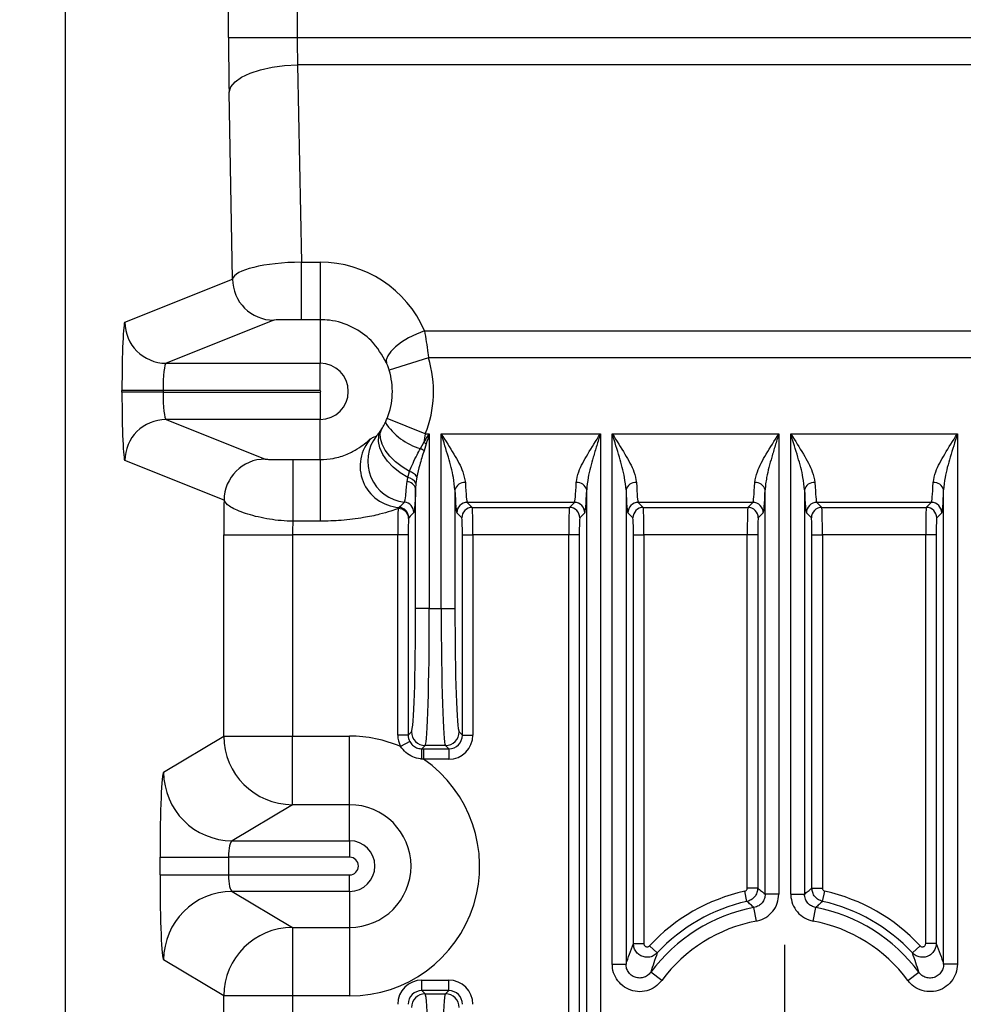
# Model space of a CAD drawing. Header units: millimetres. Extents: x 0 to 1260, y 0 to 891.
# Tile 29 of 56: x 655 to 689, y 293 to 329. Entities that reach past the tile are written whole.
import ezdxf

# ---------------------------------------------------------------- set-up
doc = ezdxf.new("R2010")
doc.units = ezdxf.units.MM
doc.header["$LTSCALE"] = 3
doc.layers.add('FORMAT', color=7, linetype='Continuous')
doc.styles.add('SLDTEXTSTYLE0', font='TXT', dxfattribs={"width": 0.605})
doc.dimstyles.new('SLDDIMSTYLE3', dxfattribs={"dimtxt": 7.704956, "dimasz": 9.906, "dimexe": 0, "dimexo": 0.0625, "dimgap": 1.926239, "dimtad": 1, "dimdec": 1, "dimrnd": 1e-09, "dimzin": 12, "dimdsep": 46, "dimtxsty": 'SLDTEXTSTYLE0', "dimsah": 1, "dimcen": 0.09, "dimadec": 0, "dimazin": 3, "dimtfac": 1, "dimtdec": 1, "dimtofl": 0, "dimtmove": 0, "dimatfit": 3, "dimfxl": 1, "dimfrac": 2, "dimtolj": 1, "dimtzin": 12, "dimarcsym": 0})
doc.dimstyles.new('SLDDIMSTYLE9', dxfattribs={"dimtxt": 7.704956, "dimasz": 9.906, "dimexe": 0, "dimexo": 0.0625, "dimgap": 1.926239, "dimtad": 1, "dimdec": 1, "dimrnd": 1e-09, "dimzin": 12, "dimdsep": 46, "dimtxsty": 'SLDTEXTSTYLE0', "dimsah": 1, "dimcen": 0.09, "dimadec": 0, "dimazin": 3, "dimtfac": 1, "dimtofl": 0, "dimtmove": 0, "dimatfit": 3, "dimfxl": 1, "dimfrac": 2, "dimtolj": 1, "dimtzin": 12, "dimarcsym": 0})

# ---------------------------------------------------------------- blocks, each defined once
blk = doc.blocks.new('_D_15')
at = {"layer": 'FORMAT'}
for p, q in [((678.071, 371.32), (623.635, 371.32)), ((626.635, 291.02), (626.635, 371.32)), ((613.039, 344.399), (613.039, 347.045)), ((613.039, 347.045), (624.871, 347.045)), ((624.871, 347.045), (624.871, 344.399)), ((613.039, 317.941), (613.039, 315.295)), ((624.871, 315.295), (624.871, 317.941)), ((613.039, 315.295), (624.871, 315.295)), ((678.071, 291.02), (623.635, 291.02))]:
    blk.add_line(p, q, dxfattribs=at)
for points in [[(626.635, 371.32), (625.111, 361.414), (628.159, 361.414)], [(626.635, 291.02), (628.159, 300.926), (625.111, 300.926)]]:
    blk.add_solid(points, dxfattribs=at)
at = {"layer": 'FORMAT', "char_height": 7.9375, "attachment_point": 1, "rotation": 90, "style": 'SLDTEXTSTYLE0'}
for s, insert in [('3,161', (614.639, 317.941)), ('80,3', (601.043, 320.88))]:
    blk.add_mtext(s, dxfattribs=dict(at, insert=insert))
blk = doc.blocks.new('_D_16')
at = {"layer": 'FORMAT'}
for p, q in [((623.635, 394.42), (593.396, 394.42)), ((596.396, 394.42), (596.396, 267.92)), ((657.691, 394.42), (629.635, 394.42)), ((582.8, 354.903), (582.8, 357.549)), ((582.8, 357.549), (594.632, 357.549)), ((594.632, 357.549), (594.632, 354.903)), ((582.8, 334.324), (582.8, 331.678)), ((594.632, 331.678), (594.632, 334.324)), ((582.8, 331.678), (594.632, 331.678)), ((653.47, 267.92), (593.396, 267.92))]:
    blk.add_line(p, q, dxfattribs=at)
for points in [[(596.396, 394.42), (594.872, 384.514), (597.92, 384.514)], [(596.396, 267.92), (597.92, 277.826), (594.872, 277.826)]]:
    blk.add_solid(points, dxfattribs=at)
at = {"layer": 'FORMAT', "char_height": 7.9375, "attachment_point": 1, "rotation": 90, "style": 'SLDTEXTSTYLE0'}
for s, insert in [('126,5', (570.804, 331.384)), ('4,98', (584.4, 334.324))]:
    blk.add_mtext(s, dxfattribs=dict(at, insert=insert))
blk = doc.blocks.new('SW_CENTERMARKSYMBOL_3')
at = {"layer": 'FORMAT', "color": 0}
for p, q in [((0, 2.5), (0, 4.6)), ((0, 0), (0, 2.5)), ((-2.5, 0), (-4.6, 0)), ((0, 0), (-2.5, 0)), ((0, 0), (0, -2.5)), ((0, 0), (2.5, 0)), ((2.5, 0), (4.6, 0)), ((0, -2.5), (0, -4.6))]:
    blk.add_line(p, q, dxfattribs=at)

msp = doc.modelspace()

# ---------------------------------------------------------------- linework, layer by layer
at = {"color": 7, "linetype": 'Continuous', "lineweight": 25}
for p, q in [((656.470474, 282.224746), (656.470474, 379.82465)), ((662.413124, 328.687047), (662.413124, 333.652349)), ((664.910744, 333.652349), (664.910744, 328.687047)), ((662.413124, 328.687047), (664.910744, 328.687047)), ((664.910744, 328.687047), (701.821321, 328.687047)), ((701.821321, 327.694839), (664.928674, 327.694839)), ((664.928674, 327.694839), (665.064468, 320.501877)), ((662.559697, 319.888434), (662.431053, 326.702632)), ((665.064468, 320.501877), (665.746321, 320.501877)), ((665.064468, 318.406781), (665.064468, 320.501877)), ((665.746321, 320.501877), (665.746321, 318.406781)), ((658.637009, 318.320195), (662.559697, 319.888434)), ((664.05827, 318.388662), (660.135581, 316.820424)), ((665.746321, 318.406781), (665.064468, 318.406781)), ((665.746321, 318.406781), (665.746321, 316.820424)), ((669.547729, 318.00616), (701.821321, 318.00616)), ((669.694469, 317.013953), (668.261472, 316.571419)), ((701.821321, 317.013953), (669.694469, 317.013953)), ((660.135581, 316.820424), (665.746321, 316.820424)), ((665.746321, 315.820576), (665.746321, 316.820424)), ((658.529761, 315.76882), (658.529761, 315.820576)), ((660.028334, 315.820576), (658.529761, 315.820576)), ((665.746321, 315.820576), (660.028334, 315.820576)), ((660.028334, 315.820576), (660.028334, 315.76882)), ((660.028334, 315.76882), (658.529761, 315.76882)), ((660.028334, 315.76882), (665.746321, 315.76882)), ((665.746321, 315.76882), (665.746321, 314.768972)), ((660.135581, 314.768972), (663.747293, 313.325058)), ((665.746321, 314.768972), (660.135581, 314.768972)), ((665.746321, 313.306699), (665.746321, 314.768972)), ((669.577182, 314.245842), (668.186755, 314.808006)), ((667.956627, 314.373759), (667.994282, 314.431528)), ((669.577182, 314.245842), (669.523201, 313.928362)), ((669.577182, 314.245842), (669.724584, 314.245842)), ((669.724584, 314.245842), (669.724584, 307.88406)), ((670.158258, 314.245842), (675.954484, 314.245842)), ((670.158258, 307.88406), (670.158258, 314.245842)), ((675.954484, 314.245842), (675.954484, 276.76324)), ((676.388158, 314.245842), (682.454484, 314.245842)), ((676.388158, 294.918044), (676.388158, 314.245842)), ((682.454484, 314.245842), (682.454484, 297.472305)), ((682.888158, 314.245842), (688.954484, 314.245842)), ((682.888158, 297.472305), (682.888158, 314.245842)), ((688.954484, 314.245842), (688.954484, 294.918044)), ((669.401951, 313.709415), (669.523201, 313.928362)), ((669.610291, 313.879978), (669.530769, 313.631157)), ((664.756268, 313.306699), (664.756268, 311.062139)), ((664.756268, 313.306699), (665.746321, 313.306699)), ((665.746321, 313.306699), (665.746321, 311.062139)), ((662.24872, 311.825287), (658.637009, 313.269201)), ((668.912209, 312.503311), (668.936103, 312.660327)), ((668.936103, 312.660327), (668.999401, 312.877318)), ((669.273044, 312.680073), (669.236427, 312.431115)), ((669.236427, 312.431115), (669.224888, 312.248473)), ((669.224888, 307.88406), (669.224888, 312.248473)), ((670.657953, 312.20226), (670.657953, 307.88406)), ((675.454788, 276.76324), (675.454788, 312.20226)), ((676.887853, 312.20226), (676.887853, 294.918044)), ((681.954788, 297.472305), (681.954788, 312.20226)), ((683.387853, 312.20226), (683.387853, 297.472305)), ((688.454788, 294.918044), (688.454788, 312.20226)), ((668.588945, 311.524089), (668.616369, 311.567637)), ((675.006616, 311.747365), (671.106125, 311.747365)), ((671.106125, 311.747365), (671.288486, 311.565004)), ((671.288486, 311.565004), (674.824255, 311.565004)), ((674.824255, 311.565004), (675.006616, 311.747365)), ((681.506616, 311.747365), (677.336025, 311.747365)), ((677.336025, 311.747365), (677.518386, 311.565004)), ((677.518386, 311.565004), (681.324255, 311.565004)), ((681.324255, 311.565004), (681.506616, 311.747365)), ((688.006616, 311.747365), (683.836025, 311.747365)), ((683.836025, 311.747365), (684.018386, 311.565004)), ((684.018386, 311.565004), (687.824255, 311.565004)), ((687.824255, 311.565004), (688.006616, 311.747365)), ((668.975329, 311.187538), (668.969713, 311.158909)), ((670.907719, 311.184236), (670.725357, 311.366597)), ((675.387384, 311.366597), (675.205023, 311.184236)), ((677.137619, 311.184236), (676.955257, 311.366597)), ((681.887384, 311.366597), (681.705023, 311.184236)), ((683.637619, 311.184236), (683.455257, 311.366597)), ((688.387384, 311.366597), (688.205023, 311.184236)), ((665.746321, 311.062139), (664.756268, 311.062139)), ((662.23848, 303.23009), (662.23848, 310.565613)), ((662.23848, 310.565613), (664.7361, 310.565613)), ((668.573493, 310.565613), (664.7361, 310.565613)), ((664.7361, 310.565613), (664.7361, 303.23009)), ((668.954261, 310.565613), (668.573493, 310.565613)), ((668.573493, 303.267834), (668.573493, 310.565613)), ((668.954261, 310.565613), (668.954261, 303.267834)), ((670.92858, 303.267834), (670.92858, 310.565613)), ((670.92858, 310.565613), (671.309348, 310.565613)), ((674.803393, 310.565613), (671.309348, 310.565613)), ((671.309348, 310.565613), (671.309348, 303.267834)), ((675.184161, 310.565613), (674.803393, 310.565613)), ((674.803393, 272.147014), (674.803393, 310.565613)), ((675.184161, 310.565613), (675.184161, 272.147014)), ((677.15848, 295.668457), (677.15848, 310.565613)), ((677.15848, 310.565613), (677.539248, 310.565613)), ((681.303393, 310.565613), (677.539248, 310.565613)), ((677.539248, 310.565613), (677.539248, 295.668457)), ((681.684161, 310.565613), (681.303393, 310.565613)), ((681.303393, 297.692917), (681.303393, 310.565613)), ((681.684161, 310.565613), (681.684161, 297.692917)), ((683.65848, 297.692917), (683.65848, 310.565613)), ((683.65848, 310.565613), (684.039248, 310.565613)), ((687.803393, 310.565613), (684.039248, 310.565613)), ((684.039248, 310.565613), (684.039248, 297.692917)), ((688.184161, 310.565613), (687.803393, 310.565613)), ((687.803393, 295.668457), (687.803393, 310.565613)), ((688.184161, 310.565613), (688.184161, 295.668457)), ((669.724584, 307.88406), (669.224888, 307.88406)), ((669.724584, 307.88406), (670.158258, 307.88406)), ((670.158258, 307.88406), (670.657953, 307.88406)), ((660.047524, 301.91605), (662.23848, 303.23009)), ((662.23848, 303.23009), (664.7361, 303.23009)), ((664.7361, 300.730947), (664.7361, 303.23009)), ((664.7361, 303.23009), (666.821321, 303.23009)), ((666.821321, 300.730947), (666.821321, 303.23009)), ((668.954261, 303.267834), (668.573493, 303.267834)), ((668.954261, 303.267834), (669.073229, 303.386802)), ((670.809612, 303.386802), (670.92858, 303.267834)), ((670.92858, 303.267834), (671.309348, 303.267834)), ((669.013689, 303.030937), (668.678494, 302.850711)), ((669.572924, 302.887106), (669.453949, 302.768131)), ((670.309917, 302.887106), (669.572924, 302.887106)), ((670.428885, 302.768138), (670.309917, 302.887106)), ((669.453949, 302.768131), (669.517807, 302.768138)), ((669.517807, 302.768138), (670.428885, 302.768138)), ((669.517807, 302.768138), (669.517807, 302.387371)), ((670.428885, 302.768138), (670.428885, 302.387371)), ((669.517807, 302.387371), (669.456621, 302.391315)), ((670.428885, 302.387371), (669.517807, 302.387371)), ((664.7361, 300.730947), (662.545144, 299.416907)), ((666.821321, 300.730947), (664.7361, 300.730947)), ((666.821321, 299.416907), (666.821321, 300.730947)), ((662.545144, 299.416907), (666.821321, 299.416907)), ((666.821321, 299.416907), (666.821321, 298.817113)), ((659.915718, 298.172283), (659.915718, 298.817113)), ((659.915718, 298.817113), (662.413338, 298.817113)), ((666.821321, 298.817113), (662.413338, 298.817113)), ((662.413338, 298.817113), (662.413338, 298.172283)), ((659.915718, 298.172283), (662.413338, 298.172283)), ((662.413338, 298.172283), (666.821321, 298.172283)), ((666.821321, 297.572489), (666.821321, 298.172283)), ((662.545144, 297.572489), (664.7361, 296.258449)), ((666.821321, 297.572489), (662.545144, 297.572489)), ((666.821321, 297.572489), (666.821321, 296.258449)), ((681.293138, 297.205181), (681.21033, 297.576836)), ((681.684161, 297.692917), (681.303393, 297.692917)), ((683.65848, 297.692917), (684.039248, 297.692917)), ((684.049504, 297.205181), (684.132312, 297.576836)), ((682.454484, 297.472305), (681.954788, 297.472305)), ((682.888158, 297.472305), (683.387853, 297.472305)), ((681.640205, 296.490207), (681.547649, 296.981256)), ((683.702437, 296.490207), (683.794992, 296.981256)), ((664.7361, 296.258449), (664.7361, 293.759306)), ((664.7361, 296.258449), (666.821321, 296.258449)), ((666.821321, 296.258449), (666.821321, 293.759306)), ((677.15848, 295.668457), (677.539248, 295.668457)), ((678.024579, 295.328686), (677.74538, 295.587592)), ((687.318062, 295.328686), (687.597262, 295.587592)), ((688.184161, 295.668457), (687.803393, 295.668457)), ((662.23848, 293.759306), (660.047524, 295.073345)), ((676.388158, 294.918044), (676.887853, 294.918044)), ((678.191747, 294.324709), (677.789648, 294.621376)), ((687.150894, 294.324709), (687.552993, 294.621376)), ((688.954484, 294.918044), (688.454788, 294.918044)), ((669.453957, 293.955657), (669.453957, 294.336425)), ((669.453957, 294.336425), (670.428885, 294.336425)), ((670.428885, 293.955657), (670.428885, 294.336425)), ((669.453957, 293.955657), (669.572924, 293.83669)), ((670.428885, 293.955657), (669.453957, 293.955657)), ((670.309917, 293.83669), (670.428885, 293.955657)), ((662.23848, 280.010009), (662.23848, 293.759306)), ((664.7361, 293.759306), (662.23848, 293.759306)), ((664.7361, 293.759306), (664.7361, 280.03505)), ((666.821321, 293.759306), (664.7361, 293.759306)), ((669.572924, 293.83669), (670.309917, 293.83669))]:
    msp.add_line(p, q, dxfattribs=at)
at = {"color": 7, "linetype": 'Continuous', "lineweight": 25, "flags": 128}
for points in [[(662.431053, 326.702632), (662.495668, 326.891479), (662.64909, 327.073434), (662.885718, 327.241854), (663.196916, 327.390592), (663.571325, 327.514219), (663.995277, 327.608222), (664.4533, 327.66917), (664.928674, 327.694839)], [(669.547729, 318.00616), (669.251986, 317.884633), (668.969712, 317.741529), (668.713761, 317.583364), (668.49579, 317.417342), (668.325726, 317.251024), (668.211314, 317.091984), (668.157763, 316.947465), (668.167514, 316.824048)], [(668.936103, 312.660327), (668.660098, 312.826823), (668.409941, 313.027402), (668.197216, 313.252773), (668.031774, 313.492499), (667.921279, 313.735478), (667.870848, 313.970457), (667.882815, 314.186553), (667.956627, 314.373759)], [(668.999401, 312.877318), (668.733407, 313.040246), (668.490908, 313.229712), (668.282393, 313.437523), (668.116881, 313.654691), (668.001528, 313.871823), (667.941325, 314.079529), (667.938874, 314.268826), (667.994282, 314.431528)], [(669.157819, 311.377701), (669.026614, 311.240752), (668.975329, 311.187538)]]:
    msp.add_lwpolyline(points, dxfattribs=at)
at = {"color": 7, "linetype": 'Continuous', "lineweight": 25}
for centre, radius, start, end in [((664.060207, 319.889171), 1.50051, 180.0281624, 269.9260058), ((660.137519, 318.320933), 1.50051, 180.0281624, 269.9260058), ((665.746321, 315.794698), 4.132125, 337.9860255, 17.1615747), ((665.746321, 315.794698), 1.025726, 270, 90), ((665.746321, 315.794698), 2.632353, 337.9860255, 17.1615747), ((665.746321, 315.794698), 0.025878, 270, 90), ((660.137519, 313.268463), 1.50051, 90.0739942, 179.9718376), ((670.023133, 315.878883), 2.256648, 212.6133247, 254.0220337), ((668.980738, 313.248323), 1.500984, 141.8684465, 263.7641028), ((668.533528, 312.134788), 1.798224, 56.3188977, 61.1228111), ((667.930848, 310.959567), 3.368877, 60.0980559, 61.792535), ((663.74923, 311.824549), 1.50051, 90.0739942, 179.9718376), ((668.883405, 312.279924), 0.384036, 23.1843121, 82.1128777), ((668.863483, 312.400318), 0.495986, 34.3354503, 74.0954193), ((668.706428, 313.066619), 1.501685, 201.7561905, 266.561791), ((668.908637, 312.179686), 0.323645, 12.2711735, 89.3676589), ((670.999889, 312.123862), 0.350808, 83.644788, 167.0866852), ((675.112852, 312.123862), 0.350808, 12.9133148, 96.355212), ((677.229789, 312.123862), 0.350808, 83.644788, 167.0866852), ((681.612852, 312.123862), 0.350808, 12.9133148, 96.355212), ((683.729789, 312.123862), 0.350808, 83.644788, 167.0866852), ((688.112852, 312.123862), 0.350808, 12.9133148, 96.355212), ((668.592287, 311.146473), 0.377631, 1.8872867, 90.5070786), ((668.593999, 311.186963), 0.381331, 0.0864127, 86.6369224), ((668.776481, 311.377114), 0.381339, 0.0880706, 83.7950496), ((671.106669, 311.366054), 0.381312, 90.0816919, 179.9183081), ((671.28903, 311.183692), 0.381312, 90.0816919, 179.9183081), ((674.823711, 311.183692), 0.381312, 0.0816919, 89.9183081), ((675.006073, 311.366054), 0.381312, 0.0816919, 89.9183081), ((677.336569, 311.366054), 0.381312, 90.0816919, 179.9183081), ((677.51893, 311.183692), 0.381312, 90.0816919, 179.9183081), ((681.323711, 311.183692), 0.381312, 0.0816919, 89.9183081), ((681.506073, 311.366054), 0.381312, 0.0816919, 89.9183081), ((683.836569, 311.366054), 0.381312, 90.0816919, 179.9183081), ((684.01893, 311.183692), 0.381312, 90.0816919, 179.9183081), ((687.823711, 311.183692), 0.381312, 0.0816919, 89.9183081), ((688.006073, 311.366054), 0.381312, 0.0816919, 89.9183081), ((664.740207, 303.232672), 2.501729, 180.0591311, 269.9059472), ((666.821321, 298.494698), 4.735392, 66.9091673, 90), ((669.573638, 303.387515), 0.500409, 180.0816919, 269.9183081), ((670.309203, 303.387515), 0.500409, 270.0816919, 359.9183081), ((654.955716, 302.476877), 14.501158, 359.6619313, 1.1508546), ((666.821321, 298.494698), 4.735392, 270, 55.2893344), ((662.549251, 301.918632), 2.501729, 180.0591311, 269.9059472), ((666.821321, 298.494698), 2.236249, 270, 90), ((666.821321, 298.494698), 0.922209, 270, 90), ((666.821321, 298.494698), 0.322415, 270, 90), ((662.549251, 295.070764), 2.501729, 90.0940528, 179.9408689), ((682.671321, 291.019698), 6.717927, 102.5608558, 137.1598107), ((682.671321, 291.019698), 6.717927, 42.8401893, 77.4391442), ((682.671321, 291.019698), 6.33716, 102.5608558, 137.1598107), ((682.671321, 291.019698), 6.33716, 42.8401893, 77.4391442), ((682.671321, 291.019698), 6.066532, 100.6742353, 143.5802439), ((682.671321, 291.019698), 6.066532, 36.4197561, 79.3257647), ((682.671321, 291.019698), 5.566837, 100.6742353, 143.5802439), ((682.671321, 291.019698), 5.566837, 36.4197561, 79.3257647), ((664.740207, 293.756724), 2.501729, 90.0940528, 179.9408689), ((669.573638, 293.336281), 0.500409, 90.0816919, 179.9183081), ((670.309203, 293.336281), 0.500409, 0.0816919, 89.9183081)]:
    msp.add_arc(centre, radius, start, end, dxfattribs=at)
at = {"color": 8, "linetype": 'Continuous', "lineweight": 25}
msp.add_arc((668.703259, 313.066691), 1.498769, 137.3686875, 201.8036319, dxfattribs=at)
at = {"color": 7, "linetype": 'Continuous', "lineweight": 25}
for centre, major_axis, ratio, start_param, end_param in [((662.631428, 328.687047), (0, 5), 0.043660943, 1.570796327, 1.978914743), ((665.129049, 328.687047), (0, 2.5), 0.087321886, 1.570796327, 1.978914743), ((665.057332, 319.887678), (2.499926, 0.027252), 0.24563029, 1.565264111, 3.096012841), ((665.746321, 316.358752), (0, 4.143125), 0.999971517, 5.121315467, 6.283185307), ((658.638914, 315.820576), (0, 2.5), 0.043660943, 0.017453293, 1.570796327), ((665.057332, 318.387907), (1.000176, 0.000135), 0.018870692, 1.563658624, 3.094407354), ((660.137486, 315.820576), (0, 1), 0.109152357, 0.017453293, 1.570796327), ((658.638914, 315.76882), (0, 2.5), 0.043660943, 1.570796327, 3.124139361), ((660.137486, 315.76882), (0, 1), 0.109152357, 1.570796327, 3.124139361), ((670.728868, 314.245842), (0, 2.881), 0.034920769, 2.359344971, 3.106686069), ((671.109636, 314.245842), (0, 2.5), 0.040242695, 2.359344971, 3.106686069), ((675.003105, 314.245842), (0, 2.5), 0.040242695, 3.176499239, 3.923840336), ((675.383873, 314.245842), (0, 2.881), 0.034920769, 3.176499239, 3.923840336), ((676.958768, 314.245842), (0, 2.881), 0.034920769, 2.359344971, 3.106686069), ((677.339536, 314.245842), (0, 2.5), 0.040242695, 2.359344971, 3.106686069), ((681.503105, 314.245842), (0, 2.5), 0.040242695, 3.176499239, 3.923840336), ((681.883873, 314.245842), (0, 2.881), 0.034920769, 3.176499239, 3.923840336), ((683.458768, 314.245842), (0, 2.881), 0.034920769, 2.359344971, 3.106686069), ((683.839536, 314.245842), (0, 2.5), 0.040242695, 2.359344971, 3.106686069), ((688.003105, 314.245842), (0, 2.5), 0.040242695, 3.176499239, 3.923840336), ((688.383873, 314.245842), (0, 2.881), 0.034920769, 3.176499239, 3.923840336), ((662.391293, 310.565613), (0, 3.5), 0.043660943, 1.202628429, 1.570796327), ((668.595109, 310.565613), (0, 1), 0.021615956, 0.289188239, 1.570796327), ((671.287732, 310.565613), (0, 1), 0.021615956, 4.71238898, 6.248278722), ((674.825009, 310.565613), (0, 1), 0.021615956, 0.034906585, 1.570796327), ((677.517632, 310.565613), (0, 1), 0.021615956, 4.71238898, 6.248278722), ((681.325009, 310.565613), (0, 1), 0.021615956, 0.034906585, 1.570796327), ((684.017632, 310.565613), (0, 1), 0.021615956, 4.71238898, 6.248278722), ((687.825009, 310.565613), (0, 1), 0.021615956, 0.034906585, 1.570796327), ((668.975877, 310.565613), (0, 0.619), 0.034920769, 0.289188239, 1.570796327), ((670.906964, 310.565613), (0, 0.619), 0.034920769, 4.71238898, 6.248278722), ((675.205777, 310.565613), (0, 0.619), 0.034920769, 0.034906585, 1.570796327), ((677.136864, 310.565613), (0, 0.619), 0.034920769, 4.71238898, 6.248278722), ((681.705777, 310.565613), (0, 0.619), 0.034920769, 0.034906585, 1.570796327), ((683.636864, 310.565613), (0, 0.619), 0.034920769, 4.71238898, 6.248278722), ((688.205777, 310.565613), (0, 0.619), 0.034920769, 0.034906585, 1.570796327), ((664.888914, 310.565613), (0, 1), 0.1528133, 1.051204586, 1.570796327), ((669.067745, 307.88406), (0, 4.5), 0.034920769, 3.176499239, 4.71238898), ((669.56744, 307.88406), (0, 5), 0.031428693, 3.176499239, 4.71238898), ((670.315401, 307.88406), (0, 5), 0.031428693, 1.570796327, 3.106686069), ((670.815096, 307.88406), (0, 4.5), 0.034920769, 1.570796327, 3.106686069), ((669.45503, 303.268908), (0.62372, 0.62372), 0.998782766, 2.356803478, 2.849862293), ((669.45503, 303.268908), (0.354641, 0.354641), 0.996934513, 2.356803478, 2.849862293), ((670.427811, 303.268908), (0.354641, -0.354641), 0.996934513, 5.498396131, 7.067974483), ((670.427811, 303.268908), (-0.62372, 0.62372), 0.998782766, 2.356803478, 3.926381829), ((660.051067, 298.817113), (0, 3.1), 0.043660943, 0.026179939, 1.570796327), ((662.548687, 298.817113), (0, 0.6), 0.225581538, 0.026179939, 1.570796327), ((660.051067, 298.172283), (0, 3.1), 0.043660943, 1.570796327, 3.115412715), ((662.548687, 298.172283), (0, 0.6), 0.225581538, 1.570796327, 3.115412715), ((669.45503, 293.454888), (0.62372, -0.62372), 0.998782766, 2.356803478, 3.926381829), ((670.427811, 293.454888), (-0.62372, -0.62372), 0.998782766, 2.356803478, 3.926381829), ((669.45503, 293.454888), (0.354641, -0.354641), 0.996934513, 2.356803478, 3.926381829), ((670.427811, 293.454888), (0.354641, 0.354641), 0.996934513, 5.498396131, 7.067974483), ((669.56744, 288.839735), (0, 5), 0.031428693, 4.71238898, 6.248278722), ((670.315401, 288.839735), (0, 5), 0.031428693, 0.034906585, 1.570796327)]:
    msp.add_ellipse(centre, major_axis=major_axis, ratio=ratio, start_param=start_param, end_param=end_param, dxfattribs=at)
for points, knots in [([(668.167514, 316.824048), (668.004377, 317.111991), (667.713285, 317.625778), (666.954068, 318.164066), (666.272744, 318.38622), (665.859494, 318.402361), (665.746321, 318.406781)], [0, 0, 0, 0, 0.348389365, 0.621644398, 0.896382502, 1, 1, 1, 1]), ([(669.547729, 318.00616), (669.59167, 317.736234), (669.644529, 317.411521), (669.687259, 317.071347), (669.694469, 317.013953)], [0, 0, 0, 0, 0.831279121, 1, 1, 1, 1]), ([(668.261472, 316.571419), (668.244391, 316.623208), (668.214401, 316.71413), (668.181622, 316.790974), (668.167514, 316.824048)], [0, 0, 0, 0, 0.569585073, 1, 1, 1, 1]), ([(668.122298, 314.662625), (668.132878, 314.684921), (668.155137, 314.731829), (668.175875, 314.781791), (668.186755, 314.808006)], [0, 0, 0, 0, 0.475315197, 1, 1, 1, 1]), ([(667.800071, 314.175134), (667.802749, 314.177276), (667.810873, 314.183775), (667.85421, 314.23091), (667.92062, 314.323536), (667.956627, 314.373759)], [0, 0, 0, 0, 0.1837646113, 0.5574356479, 1, 1, 1, 1]), ([(667.994282, 314.431528), (668.025393, 314.482656), (668.067259, 314.551461), (668.111048, 314.639904), (668.122298, 314.662625)], [0, 0, 0, 0, 0.743099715, 1, 1, 1, 1]), ([(665.746321, 313.306699), (665.90874, 313.315893), (666.257695, 313.335647), (666.737824, 313.493206), (667.12456, 313.701624), (667.386347, 313.895794), (667.550974, 314.043129), (667.583584, 314.068536), (667.600574, 314.081774)], [0, 0, 0, 0, 0.148246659, 0.318504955, 0.473081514, 0.630880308, 0.807680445, 1, 1, 1, 1]), ([(667.600574, 314.081774), (667.639904, 314.099364), (667.708428, 314.130009), (667.772692, 314.161653), (667.800071, 314.175134)], [0, 0, 0, 0, 0.5739660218, 1, 1, 1, 1]), ([(669.523201, 313.928362), (669.588379, 314.031369), (669.655337, 314.137187), (669.722791, 314.24303), (669.724584, 314.245842)], [0, 0, 0, 0, 0.973427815, 1, 1, 1, 1]), ([(669.724584, 314.245842), (669.723508, 314.242414), (669.685223, 314.120435), (669.647223, 313.998493), (669.610291, 313.879978)], [0, 0, 0, 0, 0.028104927, 1, 1, 1, 1]), ([(670.158258, 314.245842), (670.16005, 314.24303), (670.316786, 313.997092), (670.609725, 313.530872), (670.952436, 312.925218), (671.014178, 312.601281), (671.038721, 312.472515)], [0, 0, 0, 0, 0.004600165, 0.402265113, 0.762398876, 1, 1, 1, 1]), ([(670.657953, 312.20226), (670.643666, 312.351864), (670.606899, 312.736871), (670.413145, 313.424383), (670.248318, 313.958899), (670.159334, 314.242414), (670.158258, 314.245842)], [0, 0, 0, 0, 0.229921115, 0.591702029, 0.995062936, 1, 1, 1, 1]), ([(675.07402, 312.472515), (675.098563, 312.601281), (675.160305, 312.925218), (675.503017, 313.530872), (675.795956, 313.997092), (675.952691, 314.24303), (675.954484, 314.245842)], [0, 0, 0, 0, 0.237601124, 0.597734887, 0.995399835, 1, 1, 1, 1]), ([(675.954484, 314.245842), (675.953408, 314.242414), (675.90849, 314.099293), (675.819516, 313.815451), (675.697137, 313.411022), (675.591097, 313.023075), (675.493032, 312.619472), (675.468488, 312.351713), (675.454788, 312.20226)], [0, 0, 0, 0, 0.004933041, 0.20594514, 0.40831045, 0.58841262, 0.77026624, 1, 1, 1, 1]), ([(676.388158, 314.245842), (676.38995, 314.24303), (676.546686, 313.997092), (676.839625, 313.530872), (677.182336, 312.925218), (677.244078, 312.601281), (677.268621, 312.472515)], [0, 0, 0, 0, 0.004600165, 0.402265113, 0.762398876, 1, 1, 1, 1]), ([(676.887853, 312.20226), (676.873566, 312.351864), (676.836799, 312.736871), (676.643045, 313.424383), (676.478218, 313.958899), (676.389234, 314.242414), (676.388158, 314.245842)], [0, 0, 0, 0, 0.229921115, 0.591702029, 0.995062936, 1, 1, 1, 1]), ([(681.57402, 312.472515), (681.598563, 312.601281), (681.660305, 312.925218), (682.003017, 313.530872), (682.295956, 313.997092), (682.452691, 314.24303), (682.454484, 314.245842)], [0, 0, 0, 0, 0.237601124, 0.597734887, 0.995399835, 1, 1, 1, 1]), ([(682.454484, 314.245842), (682.453408, 314.242414), (682.408491, 314.099294), (682.319421, 313.815422), (682.197456, 313.411119), (682.090051, 313.022757), (682.015489, 312.699165), (681.96785, 312.424241), (681.959159, 312.276534), (681.954788, 312.20226)], [0, 0, 0, 0, 0.004931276, 0.205871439, 0.408164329, 0.588202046, 0.769990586, 0.884339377, 1, 1, 1, 1]), ([(682.888158, 314.245842), (682.88995, 314.24303), (683.046686, 313.997092), (683.339625, 313.530872), (683.682336, 312.925218), (683.744078, 312.601281), (683.768621, 312.472515)], [0, 0, 0, 0, 0.004600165, 0.402265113, 0.762398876, 1, 1, 1, 1]), ([(683.387853, 312.20226), (683.373566, 312.351864), (683.336799, 312.736871), (683.143045, 313.424383), (682.978218, 313.958899), (682.889234, 314.242414), (682.888158, 314.245842)], [0, 0, 0, 0, 0.229921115, 0.591702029, 0.995062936, 1, 1, 1, 1]), ([(688.07402, 312.472515), (688.098563, 312.601281), (688.160305, 312.925218), (688.503017, 313.530872), (688.795956, 313.997092), (688.952691, 314.24303), (688.954484, 314.245842)], [0, 0, 0, 0, 0.237601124, 0.597734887, 0.995399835, 1, 1, 1, 1]), ([(688.954484, 314.245842), (688.953408, 314.242414), (688.864423, 313.958899), (688.699596, 313.424383), (688.505842, 312.736871), (688.469075, 312.351864), (688.454788, 312.20226)], [0, 0, 0, 0, 0.004937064, 0.408297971, 0.770078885, 1, 1, 1, 1]), ([(668.999401, 312.877318), (669.085068, 313.077943), (669.201052, 313.349566), (669.360321, 313.634847), (669.401951, 313.709415)], [0, 0, 0, 0, 0.738614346, 1, 1, 1, 1]), ([(669.530769, 313.631157), (669.475639, 313.458126), (669.373571, 313.137778), (669.30471, 312.824252), (669.273044, 312.680073)], [0, 0, 0, 0, 0.540135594, 1, 1, 1, 1]), ([(663.747293, 313.325058), (663.765835, 313.322809), (663.802917, 313.318311), (664.01552, 313.312453), (664.312209, 313.308277), (664.582119, 313.30679), (664.72812, 313.306714), (664.756268, 313.306699)], [0, 0, 0, 0, 0.242424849, 0.484827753, 0.725579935, 0.947093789, 1, 1, 1, 1]), ([(668.817698, 311.75622), (668.81996, 311.759832), (668.832274, 311.779499), (668.857841, 311.928752), (668.889438, 312.224981), (668.906076, 312.42834), (668.912209, 312.503311)], [0, 0, 0, 0, 0.097546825, 0.531090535, 0.827130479, 1, 1, 1, 1]), ([(669.224888, 312.248473), (669.221787, 312.161004), (669.213377, 311.923828), (669.193919, 311.578513), (669.173568, 311.404747), (669.160263, 311.381897), (669.157819, 311.377701)], [0, 0, 0, 0, 0.173038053, 0.469201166, 0.902508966, 1, 1, 1, 1]), ([(664.756268, 311.062139), (664.685985, 311.064022), (664.324612, 311.073705), (663.661926, 311.160116), (662.916899, 311.367091), (662.383466, 311.610946), (662.293661, 311.7538), (662.24872, 311.825287)], [0, 0, 0, 0, 0.055087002, 0.283237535, 0.523948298, 0.761774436, 1, 1, 1, 1]), ([(668.588945, 311.524089), (668.504902, 311.493681), (668.311426, 311.423678), (667.869725, 311.29611), (667.265169, 311.171317), (666.534845, 311.079464), (666.003871, 311.067798), (665.746321, 311.062139)], [0, 0, 0, 0, 0.116575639, 0.268371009, 0.4710044, 0.74340953, 1, 1, 1, 1]), ([(668.616369, 311.567637), (668.650466, 311.599092), (668.718397, 311.661759), (668.784683, 311.724814), (668.817698, 311.75622)], [0, 0, 0, 0, 0.501934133, 1, 1, 1, 1]), ([(669.013689, 303.030937), (669.045078, 302.984028), (669.107854, 302.890216), (669.254347, 302.799625), (669.375745, 302.769663), (669.442692, 302.768351), (669.453949, 302.768131)], [0, 0, 0, 0, 0.312675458, 0.62531886, 0.936997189, 1, 1, 1, 1]), ([(669.456621, 302.391315), (669.437543, 302.392921), (669.321633, 302.402684), (669.112736, 302.465207), (668.857391, 302.618539), (668.73755, 302.774068), (668.678494, 302.850711)], [0, 0, 0, 0, 0.0615129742, 0.3737150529, 0.6913775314, 1, 1, 1, 1]), ([(681.21033, 297.576836), (681.223112, 297.581027), (681.248678, 297.589411), (681.278762, 297.617161), (681.29942, 297.652592), (681.302066, 297.679446), (681.303393, 297.692917)], [0, 0, 0, 0, 0.249646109, 0.499297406, 0.748839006, 1, 1, 1, 1]), ([(681.684161, 297.692917), (681.678546, 297.636345), (681.667351, 297.523554), (681.580527, 297.374731), (681.454173, 297.258115), (681.346812, 297.222824), (681.293138, 297.205181)], [0, 0, 0, 0, 0.251136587, 0.500702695, 0.750378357, 1, 1, 1, 1]), ([(681.684161, 297.692917), (681.730083, 297.655951), (681.820293, 297.583335), (681.910501, 297.508866), (681.954788, 297.472305)], [0, 0, 0, 0, 0.509051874, 1, 1, 1, 1]), ([(683.387853, 297.472305), (683.43214, 297.508865), (683.522349, 297.583335), (683.612559, 297.655951), (683.65848, 297.692917)], [0, 0, 0, 0, 0.490947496, 1, 1, 1, 1]), ([(684.049504, 297.205181), (683.995507, 297.222965), (683.88785, 297.258421), (683.761472, 297.375533), (683.675126, 297.524224), (683.664028, 297.63669), (683.65848, 297.692917)], [0, 0, 0, 0, 0.251136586, 0.500702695, 0.750378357, 1, 1, 1, 1]), ([(684.039248, 297.692917), (684.040559, 297.679528), (684.043182, 297.652751), (684.063726, 297.617352), (684.093816, 297.589483), (684.119452, 297.581061), (684.132312, 297.576836)], [0, 0, 0, 0, 0.249646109, 0.499297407, 0.748839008, 1, 1, 1, 1]), ([(681.547649, 296.981256), (681.506079, 297.018341), (681.421406, 297.093879), (681.336407, 297.167635), (681.293138, 297.205181)], [0, 0, 0, 0, 0.4909473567, 1, 1, 1, 1]), ([(681.954788, 297.472305), (681.949333, 297.416014), (681.938425, 297.303468), (681.85215, 297.15467), (681.721524, 297.033647), (681.607482, 296.999285), (681.547649, 296.981256)], [0, 0, 0, 0, 0.243862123, 0.487567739, 0.731150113, 1, 1, 1, 1]), ([(681.640205, 296.490207), (681.651683, 296.492506), (681.772784, 296.516751), (681.995562, 296.608931), (682.249028, 296.835877), (682.421363, 297.135126), (682.443443, 297.359913), (682.454484, 297.472305)], [0, 0, 0, 0, 0.025503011, 0.269061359, 0.512632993, 0.756319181, 1, 1, 1, 1]), ([(682.888158, 297.472305), (682.88829, 297.460599), (682.889685, 297.337104), (682.939006, 297.101106), (683.115077, 296.80999), (683.377227, 296.585209), (683.594034, 296.521874), (683.702437, 296.490207)], [0, 0, 0, 0, 0.025503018, 0.269061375, 0.512632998, 0.756319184, 1, 1, 1, 1]), ([(683.794992, 296.981256), (683.740686, 296.997044), (683.632108, 297.028609), (683.501865, 297.140953), (683.407131, 297.291734), (683.394487, 297.410168), (683.387853, 297.472305)], [0, 0, 0, 0, 0.243862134, 0.487567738, 0.73115011, 1, 1, 1, 1]), ([(684.049504, 297.205181), (684.006234, 297.167635), (683.921235, 297.093879), (683.836562, 297.018341), (683.794992, 296.981256)], [0, 0, 0, 0, 0.509053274, 1, 1, 1, 1]), ([(676.887853, 294.918044), (676.929504, 295.041375), (677.019656, 295.308323), (677.109919, 295.542481), (677.15848, 295.668457)], [0, 0, 0, 0, 0.462003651, 1, 1, 1, 1]), ([(678.024579, 295.328686), (677.977842, 295.288216), (677.888603, 295.210942), (677.717334, 295.164281), (677.547965, 295.17254), (677.38953, 295.237209), (677.26226, 295.350459), (677.175493, 295.499912), (677.164148, 295.612304), (677.15848, 295.668457)], [0, 0, 0, 0, 0.15443361, 0.29487784, 0.435308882, 0.576035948, 0.717240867, 0.858729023, 1, 1, 1, 1]), ([(677.539248, 295.668457), (677.540565, 295.655019), (677.543198, 295.628141), (677.563774, 295.592395), (677.594037, 295.565336), (677.631761, 295.549934), (677.67212, 295.548055), (677.71295, 295.559341), (677.734228, 295.577877), (677.74538, 295.587592)], [0, 0, 0, 0, 0.141499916, 0.283018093, 0.424079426, 0.564591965, 0.704869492, 0.84532552, 1, 1, 1, 1]), ([(678.024579, 295.328686), (677.982235, 295.209573), (677.903533, 294.988184), (677.825635, 294.737285), (677.789648, 294.621376)], [0, 0, 0, 0, 0.538028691, 1, 1, 1, 1]), ([(688.184161, 295.668457), (688.177409, 295.607004), (688.164517, 295.489663), (688.070662, 295.338993), (687.940855, 295.229886), (687.78071, 295.169576), (687.610384, 295.166079), (687.445141, 295.216668), (687.3604, 295.291366), (687.318062, 295.328686)], [0, 0, 0, 0, 0.154433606, 0.294877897, 0.435308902, 0.576035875, 0.717240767, 0.858728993, 1, 1, 1, 1]), ([(687.552993, 294.621376), (687.51694, 294.737492), (687.439041, 294.988381), (687.36034, 295.209764), (687.318062, 295.328686)], [0, 0, 0, 0, 0.462818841, 1, 1, 1, 1]), ([(687.597262, 295.587592), (687.607364, 295.578633), (687.627571, 295.560716), (687.666964, 295.548496), (687.707553, 295.549232), (687.745688, 295.563589), (687.776558, 295.589654), (687.798824, 295.625691), (687.801822, 295.653751), (687.803393, 295.668457)], [0, 0, 0, 0, 0.141499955, 0.283018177, 0.424079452, 0.564591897, 0.704869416, 0.845325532, 1, 1, 1, 1]), ([(688.184161, 295.668457), (688.232646, 295.542683), (688.322909, 295.308532), (688.413061, 295.041596), (688.454788, 294.918044)], [0, 0, 0, 0, 0.5371488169, 1, 1, 1, 1]), ([(678.191747, 294.324709), (678.115617, 294.240191), (677.963342, 294.071142), (677.645224, 293.931744), (677.304979, 293.899847), (676.973712, 293.984287), (676.689954, 294.172922), (676.48545, 294.444718), (676.397336, 294.708886), (676.390291, 294.869425), (676.388158, 294.918044)], [0, 0, 0, 0, 0.135383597, 0.270790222, 0.405610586, 0.539672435, 0.673346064, 0.807166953, 0.941601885, 1, 1, 1, 1]), ([(677.789648, 294.621376), (677.751446, 294.578539), (677.675257, 294.493103), (677.515826, 294.421801), (677.345194, 294.404903), (677.179159, 294.447044), (677.037258, 294.542151), (676.935445, 294.679391), (676.892048, 294.812564), (676.88883, 294.893478), (676.887853, 294.918044)], [0, 0, 0, 0, 0.136375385, 0.271985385, 0.406255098, 0.539392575, 0.6723083, 0.80599393, 0.941098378, 1, 1, 1, 1]), ([(688.954484, 294.918044), (688.9434, 294.804835), (688.92123, 294.5784), (688.748004, 294.277363), (688.493149, 294.049692), (688.176449, 293.920965), (687.836119, 293.904291), (687.510195, 294.00159), (687.282457, 294.16185), (687.181476, 294.286852), (687.150894, 294.324709)], [0, 0, 0, 0, 0.135382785, 0.270788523, 0.405609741, 0.539673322, 0.673347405, 0.807166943, 0.941600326, 1, 1, 1, 1]), ([(688.454788, 294.918044), (688.44948, 294.860893), (688.438893, 294.746912), (688.35293, 294.594884), (688.225658, 294.479981), (688.067033, 294.415313), (687.896381, 294.407596), (687.732975, 294.457587), (687.618992, 294.538987), (687.568365, 294.602187), (687.552993, 294.621376)], [0, 0, 0, 0, 0.136371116, 0.271980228, 0.406252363, 0.53939197, 0.672306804, 0.805990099, 0.941094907, 1, 1, 1, 1])]:
    msp.add_open_spline(points, degree=3, knots=knots, dxfattribs=at)

# ---------------------------------------------------------------- block references
at = {"layer": 'FORMAT'}
msp.add_blockref('SW_CENTERMARKSYMBOL_3', (682.671321, 291.019698), dxfattribs=at)

# ---------------------------------------------------------------- dimensions: what is measured, and where the dimension line sits
for base, p1, p2, dimstyle, picture, middle in [((596.396303, 267.919698), (657.691321, 394.419698), (657.691321, 267.919698), 'SLDDIMSTYLE3', '_D_16', (596.396303, 344.613536)), ((626.635249, 371.319698), (678.071321, 291.019698), (678.071321, 371.319698), 'SLDDIMSTYLE9', '_D_15', (626.635249, 331.169698))]:
    dim = msp.add_linear_dim(base=base, p1=p1, p2=p2, angle=90, dimstyle=dimstyle, dxfattribs=at)
    dim.commit()
    dim.dimension.update_dxf_attribs({"geometry": picture, "text_midpoint": middle, "dimtype": 160})

doc.saveas('drawing.dxf')
